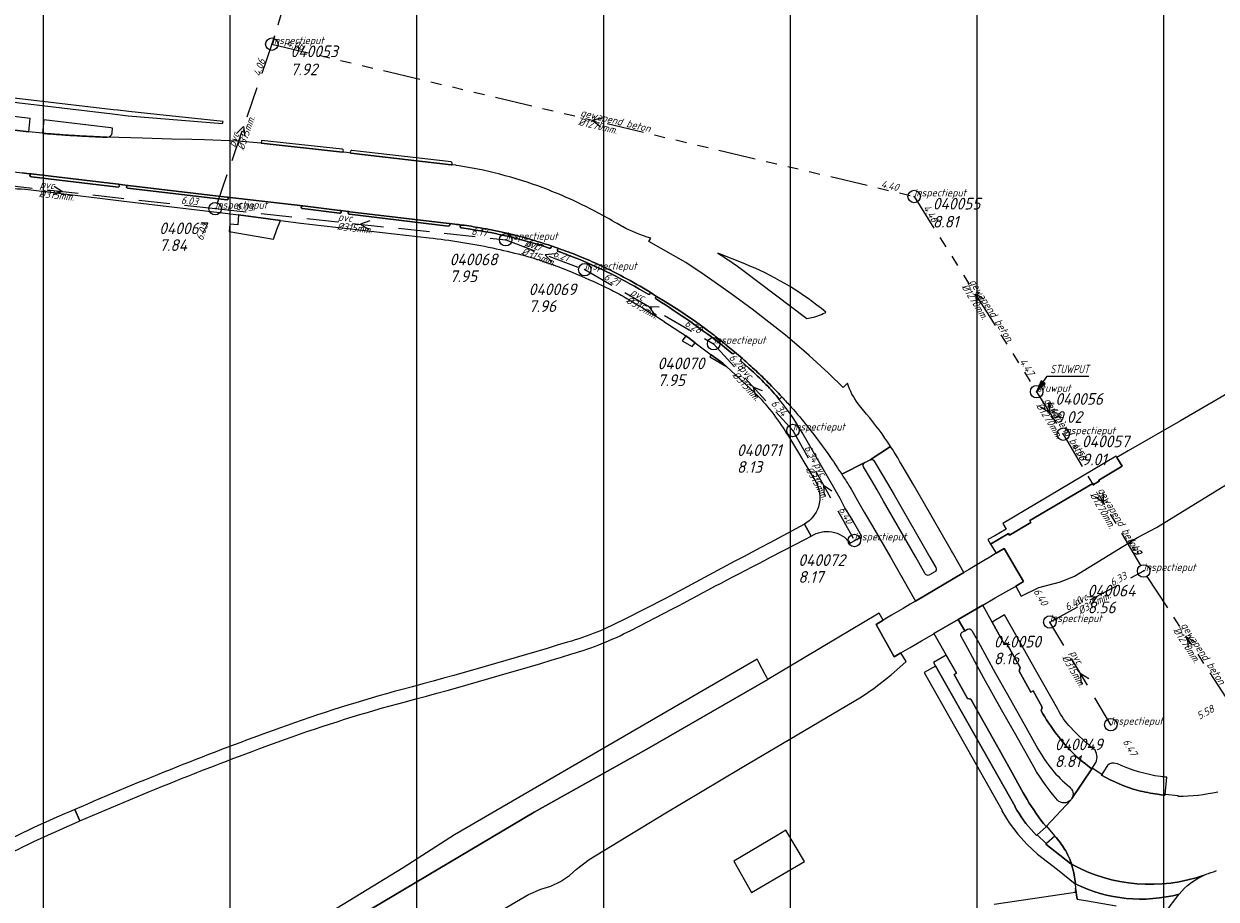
# Model space of a CAD drawing. Extents: x 148869 to 161638, y 453607 to 469810.
# Tile 115 of 256: x 152546 to 152737, y 462445 to 462586. Entities that reach past the tile are written whole.
import ezdxf

# ---------------------------------------------------------------- set-up
doc = ezdxf.new("R2010")
doc.units = 0
doc.header["$PDMODE"] = 32
doc.header["$PDSIZE"] = 2
doc.linetypes.add('RI-GWA', pattern=[18.45, 6, -1.8, 1.75, -1.8, 1.75, -1.8, 1.75, -1.8])
doc.linetypes.add('RI-HWA', pattern=[7.4, 5, -2.4])
doc.layers.get('0').update_dxf_attribs({"linetype": 'CONTINUOUS'})
doc.layers.get('DEFPOINTS').update_dxf_attribs({"linetype": 'CONTINUOUS'})
doc.layers.add('2024 hatch', color=160, linetype='CONTINUOUS')
doc.layers.add('B-OI-AANPIJLING', color=1, linetype='CONTINUOUS')
for name, color, linetype, lineweight in [('B-OI-RI-BIJZONDERDERHEDEN-T18', 134, 'CONTINUOUS', 18), ('B-OI-RI-GWA-MATERIAAL-T18', 10, 'CONTINUOUS', 18), ('B-OI-RI-GWA-PUTDEKSELHOOGTE-T25', 10, 'CONTINUOUS', 25), ('B-OI-RI-GWA_BOB-T18', 10, 'CONTINUOUS', 18), ('B-OI-RI-GWA_DIAMETER-T18', 10, 'CONTINUOUS', 18), ('B-OI-RI-GWA_PUTNUMMER-T18', 10, 'CONTINUOUS', 18), ('B-OI-RI-GWA_RIOOLPUT-S', 10, 'CONTINUOUS', 25), ('B-OI-RI-GWA_TRANSPORTLEIDING-G', 10, 'RI-GWA', 18), ('B-OI-RI-HWA-BOB-T18', 150, 'CONTINUOUS', 18), ('B-OI-RI-HWA-MATERIAAL-T18', 150, 'CONTINUOUS', 18), ('B-OI-RI-HWA-PUTDEKSELHOOGTE-T25', 150, 'CONTINUOUS', 25), ('B-OI-RI-HWA-PUTNUMMER-T25', 150, 'CONTINUOUS', 25), ('B-OI-RI-HWA_DIAMETER-T18', 150, 'CONTINUOUS', 18), ('B-OI-RI-HWA_RIOOLPUT-S', 150, 'CONTINUOUS', 25), ('B-OI-RI-HWA_TRANSPORTLEIDING-G', 150, 'RI-HWA', 18), ('B-OI-RI-STROOMRICHTING-S', 252, 'CONTINUOUS', 25), ('B-RO-VH-VERHARDING_ASFALT-GV', 251, 'CONTINUOUS', 18), ('B-RO-VH-VERHARDING_BEDRIJFSVLOERPLAAT-GV', 251, 'CONTINUOUS', 18), ('B-RO-VH-VERHARDING_GESLOTEN-GV', 251, 'CONTINUOUS', 18), ('B-RO-VH-VERHARDING_HALFVERHARDING-GV', 251, 'CONTINUOUS', 18), ('B-RO-VH-VERHARDING_OPEN-GV', 251, 'CONTINUOUS', 18), ('B-RO-VH-VERHARDING_STRAATBAKSTEEN-GV', 251, 'CONTINUOUS', 18)]:
    doc.layers.add(name, color=color, linetype=linetype, lineweight=lineweight)
doc.styles.add('NLCS-ISO-M500-T18_CURSIEF', font='NLCS-ISO.ttf', dxfattribs={"oblique": 15, "height": 0.9})
doc.styles.add('NLCS-ISO-M750-T25_CURSIEF', font='NLCS-ISO.ttf', dxfattribs={"oblique": 15, "height": 1.875})

# ---------------------------------------------------------------- blocks, each defined once
blk = doc.blocks.new('ACMAP_ANN_TEMPLATE_hwa-diam')
at = {"color": 0, "linetype": 'ByBlock', "style": 'NLCS-ISO-M500-T18_CURSIEF', "oblique": 15}
blk.add_attdef('hwa-diam', (-3.7, -1.3), '', height=1.2, dxfattribs=at)
blk = doc.blocks.new('ACMAP_ANN_TEMPLATE_hwa-materiaal')
at = {"color": 0, "linetype": 'ByBlock', "style": 'NLCS-ISO-M500-T18_CURSIEF', "oblique": 15}
blk.add_attdef('hwa-mat', (-3.7, 0.2), '', height=1.2, dxfattribs=at)
blk = doc.blocks.new('ACMAP_ANN_TEMPLATE_hwa-nap-l')
at = {"color": 0, "linetype": 'ByBlock', "style": 'NLCS-ISO-M500-T18_CURSIEF', "oblique": 15}
blk.add_attdef('hwa-nap-l', (3.3, 0.2), '', height=1.2, dxfattribs=at)
blk = doc.blocks.new('ACMAP_ANN_TEMPLATE_hwa-nap-r')
at = {"color": 0, "linetype": 'ByBlock', "style": 'NLCS-ISO-M500-T18_CURSIEF', "oblique": 15}
blk.add_attdef('hwa-nap-r', (-5.6, 0.2), '', height=1.2, dxfattribs=at)
blk = doc.blocks.new('ACMAP_ANN_TEMPLATE_gwa-diam')
at = {"color": 0, "linetype": 'ByBlock', "style": 'NLCS-ISO-M500-T18_CURSIEF', "oblique": 15}
blk.add_attdef('gwa-diam', (-2.2, -1.3), '', height=1.2, dxfattribs=at)
blk = doc.blocks.new('ACMAP_ANN_TEMPLATE_gwa-materiaal')
at = {"color": 0, "linetype": 'ByBlock', "style": 'NLCS-ISO-M500-T18_CURSIEF', "oblique": 15}
blk.add_attdef('gwa-mat', (-2.2, 0.2), '', height=1.2, dxfattribs=at)
blk = doc.blocks.new('ACMAP_ANN_TEMPLATE_gwa-nap-l')
at = {"color": 0, "linetype": 'ByBlock', "style": 'NLCS-ISO-M500-T18_CURSIEF', "oblique": 15}
blk.add_attdef('gwa-nap-l', (2.3, 0.2), '', height=1.2, dxfattribs=at)
blk = doc.blocks.new('ACMAP_ANN_TEMPLATE_gwa-nap-r')
at = {"color": 0, "linetype": 'ByBlock', "style": 'NLCS-ISO-M500-T18_CURSIEF', "oblique": 15}
blk.add_attdef('gwa-nap-r', (-5.6, 0.2), '', height=1.2, dxfattribs=at)
blk = doc.blocks.new('ACMAP_ANN_TEMPLATE_hwa-puth')
at = {"color": 0, "linetype": 'ByBlock', "style": 'NLCS-ISO-M750-T25_CURSIEF', "oblique": 15}
blk.add_attdef('hwa-puth', (-9, -6.8), '', height=1.88, dxfattribs=at)
blk = doc.blocks.new('ACMAP_ANN_TEMPLATE_hwa-putnr')
at = {"color": 0, "linetype": 'ByBlock', "style": 'NLCS-ISO-M750-T25_CURSIEF', "oblique": 15}
blk.add_attdef('hwa-putnr', (-9, -4.1), '', height=1.88, dxfattribs=at)
blk = doc.blocks.new('ACMAP_ANN_TEMPLATE_type knoop')
at = {"layer": 'DEFPOINTS', "style": 'NLCS-ISO-M500-T18_CURSIEF', "oblique": 15}
blk.add_attdef('type_knoop', (0, 0), '', height=1.2, dxfattribs=at)
blk = doc.blocks.new('ACMAP_ANN_TEMPLATE_gwa-puth')
at = {"color": 0, "linetype": 'ByBlock', "style": 'NLCS-ISO-M750-T25_CURSIEF', "oblique": 15}
blk.add_attdef('gwa-puth', (3, -5), '', height=1.88, dxfattribs=at)
blk = doc.blocks.new('ACMAP_ANN_TEMPLATE_gwa-putnr')
at = {"color": 0, "linetype": 'ByBlock', "style": 'NLCS-ISO-M750-T25_CURSIEF', "oblique": 15}
blk.add_attdef('gwa-putnr', (3, -2.1), '', height=1.88, dxfattribs=at)

msp = doc.modelspace()

# ---------------------------------------------------------------- hatches: boundary and pattern name
at = {"layer": '2024 hatch'}
h = msp.add_hatch(dxfattribs=at)
h.set_pattern_fill('ANSI31', color=256, scale=29.988, angle=45)
h.set_pattern_definition([(90, (0, 0), (-29.988, 0), [])])
h.paths.add_polyline_path([(153060.97, 462471.33), (152787.39, 462332.45), (152683.96, 462314.58), (152571.59, 462395.32), (152563.82, 462406.18), (152398.44, 462422.66), (152151.13, 462555.77), (152130.97, 462967.46), (151963.51, 463060.43), (151619.43, 463158.93), (151635.54, 463357.09), (152009.16, 463977.93), (152157.72, 463944.62), (152280.12, 463919.12), (152508.66, 464143.59), (152698.68, 463896.62), (152536.72, 463732.43), (152656.87, 463588.89), (152658.63, 463316.61), (152691.32, 463187.08), (152688.32, 463085.82), (152689.17, 463075.64), (152721.38, 462998.51), (152757.48, 462725.88), (152775.44, 462698.77), (152933.57, 462680.1)])

# ---------------------------------------------------------------- linework, layer by layer
at = {"layer": 'B-OI-AANPIJLING', "color": 251, "flags": 128}
msp.add_lwpolyline([(152708.48, 462526.59), (152709.84, 462527.93), (152709.21, 462528.36), (152708.48, 462526.59), (152709.31, 462528.29), (152709.42, 462528.22), (152708.48, 462526.59), (152709.63, 462528.08), (152709.74, 462528), (152708.48, 462526.59), (152710.16, 462529.1), (152716.86, 462529.1)], dxfattribs=at)
at = {"layer": 'B-OI-RI-GWA_RIOOLPUT-S', "color": 251}
for p in [(152585.64, 462582.43), (152688.8, 462557.96), (152708.48, 462526.59), (152712.75, 462519.77)]:
    msp.add_point(p, dxfattribs=at)
at = {"layer": 'B-OI-RI-GWA_TRANSPORTLEIDING-G', "color": 251}
for p, q in [((152613.32, 462671.88), (152585.64, 462582.43)), ((152585.64, 462582.43), (152688.8, 462557.96)), ((152688.8, 462557.96), (152708.48, 462526.59)), ((152708.48, 462526.59), (152712.75, 462519.77)), ((152712.75, 462519.77), (152725.67, 462497.8)), ((152739.61, 462476.42), (152725.67, 462497.8))]:
    msp.add_line(p, q, dxfattribs=at)
at = {"layer": 'B-OI-RI-HWA_RIOOLPUT-S', "color": 251}
for p in [(152576.55, 462556), (152623.2, 462551), (152635.9, 462546.2), (152656.6, 462534.3), (152669.34, 462520.36), (152679.2, 462502.7), (152725.67, 462497.8), (152710.6, 462489.6), (152720.4, 462473.1)]:
    msp.add_point(p, dxfattribs=at)
at = {"layer": 'B-OI-RI-HWA_TRANSPORTLEIDING-G', "color": 251}
for p, q in [((152585.64, 462582.43), (152576.55, 462556)), ((152527.5, 462561.51), (152576.55, 462556)), ((152576.55, 462556), (152623.2, 462551)), ((152623.2, 462551), (152635.9, 462546.2)), ((152635.9, 462546.2), (152656.6, 462534.3)), ((152656.6, 462534.3), (152669.34, 462520.36)), ((152669.34, 462520.36), (152679.2, 462502.7)), ((152710.6, 462489.6), (152725.67, 462497.8)), ((152720.4, 462473.1), (152710.6, 462489.6))]:
    msp.add_line(p, q, dxfattribs=at)
at = {"layer": 'B-OI-RI-STROOMRICHTING-S', "color": 251}
for points in [[(152638.79, 462570.56), (152637.21, 462570.2), (152638.45, 462569.16)], [(152579.95, 462568.09), (152581.1, 462569.21), (152581.3, 462567.62)], [(152550.67, 462559.63), (152552.02, 462558.76), (152550.51, 462558.2)], [(152601.38, 462554.06), (152599.88, 462553.5), (152601.23, 462552.63)], [(152631.14, 462548.76), (152629.55, 462548.6), (152630.64, 462547.42)], [(152700.02, 462541.44), (152698.64, 462542.28), (152698.8, 462540.67)], [(152647.86, 462540.16), (152646.24, 462540.25), (152647.14, 462538.91)], [(152664.46, 462526.75), (152662.96, 462527.33), (152663.4, 462525.78)], [(152710.45, 462524.92), (152710.61, 462523.18), (152709.12, 462524.09)], [(152675.6, 462510.62), (152674.27, 462511.53), (152674.33, 462509.92)], [(152719.1, 462510.39), (152719.2, 462508.79), (152717.86, 462509.66)], [(152716.52, 462493.64), (152718.14, 462493.7), (152717.2, 462492.38)], [(152734.02, 462486.3), (152732.64, 462487.11), (152732.82, 462485.51)], [(152716.85, 462480.48), (152715.49, 462481.35), (152715.61, 462479.74)]]:
    msp.add_lwpolyline(points, dxfattribs=at)
at = {"layer": 'B-RO-VH-VERHARDING_ASFALT-GV', "flags": 128}
for points in [[(152548.8, 462568.11), (152546.61, 462568.33), (152531.91, 462570.03), (152529.73, 462570.31)], [(152616.01, 462562.84), (152615.3, 462562.95), (152615.18, 462562.97), (152614.47, 462563.05), (152598.32, 462564.93), (152597.62, 462565.01), (152596.99, 462565.08), (152583.95, 462566.54), (152580.15, 462566.85), (152574.83, 462567.07), (152572.78, 462567.11), (152569.51, 462567.18), (152564.85, 462567.31), (152559.21, 462567.47)], [(152531.99, 462563.37), (152545.57, 462561.73), (152546.27, 462561.65), (152546.97, 462561.57), (152558.74, 462560.18), (152561.03, 462559.91), (152561.73, 462559.83), (152562.54, 462559.73), (152562.55, 462559.73), (152578.44, 462557.86), (152578.45, 462557.86), (152590.6, 462556.43), (152590.61, 462556.43), (152596.58, 462555.7), (152596.72, 462555.68), (152597.52, 462555.59), (152598.02, 462555.53), (152598.15, 462555.51), (152614.06, 462553.63), (152614.2, 462553.61), (152615.04, 462553.51)], [(152546.97, 462561.57), (152546.27, 462561.65), (152545.57, 462561.73)], [(152562.54, 462559.73), (152561.73, 462559.83), (152561.03, 462559.91), (152561.19, 462559.61), (152560.99, 462559.43), (152558.69, 462559.74), (152547.02, 462561.11)], [(152545.95, 462559.12), (152546.09, 462559.11), (152558.43, 462557.64), (152561.47, 462557.28), (152578.14, 462555.28), (152580.3, 462555.02), (152587.04, 462554.07), (152590.29, 462553.69), (152610.89, 462551.32)], [(152578.39, 462557.42), (152562.51, 462559.29)], [(152590.6, 462556.43), (152578.45, 462557.86)], [(152596.5, 462555.29), (152590.56, 462556.02), (152590.56, 462556.02)], [(152598.02, 462555.53), (152597.52, 462555.59), (152596.72, 462555.68)], [(152613.99, 462553.21), (152598.1, 462555.09)], [(152615.04, 462553.51), (152614.2, 462553.61)], [(152616.16, 462553.35), (152616.16, 462553.37)], [(152641.96, 462553.11), (152641.96, 462553.1), (152641.63, 462553.28), (152641.09, 462553.59)], [(152617.57, 462552.68), (152616.1, 462552.91)], [(152678.11, 462527.94), (152677.41, 462527.26), (152675.06, 462529.56), (152671.96, 462532.42), (152671.08, 462533.16), (152670.7, 462533.49), (152668.14, 462535.67), (152662.77, 462539.86), (152659.44, 462542.31), (152656.86, 462544.11), (152655.08, 462545.36), (152652.12, 462547.33), (152646.18, 462550.72), (152646.52, 462551.26)], [(152631.11, 462549.81), (152631.75, 462549.59)], [(152631.75, 462549.59), (152631.11, 462549.81)], [(152632.33, 462548.89), (152631.66, 462549.14)], [(152646.07, 462542.24), (152644.6, 462543.1)], [(152646.38, 462542.58), (152646.94, 462542.19), (152647.44, 462541.89), (152648.88, 462541.04)], [(152647.44, 462541.89), (152646.94, 462542.19), (152646.38, 462542.58)], [(152648.24, 462540.93), (152647.41, 462541.47)], [(152652.11, 462535.58), (152652.13, 462535.57), (152652.65, 462535.19), (152653.62, 462534.47), (152656.22, 462532.53), (152658.06, 462531.16), (152658.65, 462530.62), (152663.24, 462526.43), (152663.51, 462526.15)], [(152659.58, 462532.73), (152658.04, 462534.03)], [(152659.95, 462532.99), (152660.57, 462532.46), (152661.21, 462531.91)], [(152661.21, 462531.91), (152660.57, 462532.46), (152659.95, 462532.99)], [(152662.27, 462530.35), (152661, 462531.51)], [(152681.15, 462523), (152679.83, 462524.67)], [(152668.6, 462519.45), (152672.83, 462512.37)], [(152678.55, 462502.27), (152680.42, 462503.31), (152678.79, 462506.15), (152677.68, 462507.96), (152676.91, 462509.44), (152670.8, 462520.06)], [(152677.18, 462513.33), (152680.87, 462515.2), (152681.74, 462515.65), (152685.02, 462517.8)], [(152685.02, 462517.8), (152681.74, 462515.65)], [(152680.87, 462515.2), (152677.18, 462513.33)], [(152678.69, 462510.92), (152678.9, 462510.57), (152679.71, 462509.13), (152680.77, 462507.27), (152682.1, 462505.02), (152684.99, 462500), (152686.83, 462496.79), (152686.97, 462496.54), (152689.02, 462492.97), (152696.76, 462497.55), (152696.78, 462497.56), (152695.38, 462500), (152694.95, 462500.75), (152694.81, 462501.01), (152690.23, 462508.96), (152688.66, 462511.75), (152687.6, 462513.55), (152686.74, 462515.01), (152686.53, 462515.35)], [(152682.37, 462515.46), (152683.65, 462513.32), (152684.53, 462511.83), (152685.59, 462510.02)], [(152690.59, 462497.34), (152689.05, 462500), (152683.86, 462509.01), (152683.87, 462509.01), (152682.84, 462510.83), (152681.97, 462512.36), (152680.69, 462514.5)], [(152685.59, 462510.02), (152691.33, 462500), (152692.3, 462498.33)], [(152665.75, 462500), (152669.72, 462502.03), (152671.23, 462502.85), (152672.27, 462503.4), (152671.18, 462505.31)], [(152671.18, 462505.31), (152672.27, 462503.4)], [(152692.11, 462497.65), (152691.26, 462497.16)], [(152648.86, 462493.39), (152642.34, 462490.08)], [(152709.2, 462475.35), (152709.37, 462475.93), (152707.92, 462478.54), (152707.55, 462478.33), (152705.67, 462481.7), (152705.85, 462482.28), (152703.66, 462486.18), (152703.29, 462485.97), (152701.31, 462489.58), (152699.83, 462492.29), (152695.86, 462489.98), (152696.92, 462488.18), (152697.4, 462488.45)], [(152643.28, 462488.25), (152649.88, 462491.64)], [(152696.5, 462487.95), (152696.52, 462487.95), (152696.92, 462488.18), (152695.86, 462489.98), (152691.99, 462487.73), (152693.95, 462484.25), (152695.58, 462481.37), (152695.22, 462481.15), (152697.38, 462477.33), (152697.93, 462477.19), (152702.44, 462469.14), (152704.26, 462465.88), (152706.33, 462462.15), (152706.94, 462461.09)], [(152698.06, 462488.25), (152699.16, 462486.37), (152701.84, 462481.45), (152703.81, 462477.95), (152706.75, 462472.72), (152708.69, 462469.24)], [(152708.06, 462466.22), (152705.13, 462471.46), (152702.86, 462475.49), (152700.02, 462480.57), (152697.41, 462485.37), (152696.37, 462487.25)], [(152705.32, 462459.38), (152705, 462459.95), (152705.05, 462459.99), (152692.24, 462482.54), (152692.22, 462482.52), (152690.42, 462481.48)], [(152690.42, 462481.48), (152702.96, 462459.32), (152702.87, 462459.26), (152704.09, 462457.34), (152705.46, 462455.54), (152706.97, 462453.85), (152708.62, 462452.29), (152711.81, 462449.83), (152714.67, 462447.56), (152714.7, 462447.62), (152714.43, 462449.33), (152714.1, 462450.69), (152714.07, 462450.83), (152713.96, 462450.77), (152712.2, 462452.15), (152709.95, 462453.92), (152710.04, 462454), (152710, 462454.04), (152708.57, 462455.41), (152708.48, 462455.33)], [(152718.89, 462465.01), (152718.95, 462465.11), (152717.39, 462466.14), (152717.32, 462466.04), (152714.14, 462461.26)], [(152714.14, 462461.26), (152717.32, 462466.04)], [(152731.21, 462461.55), (152731.22, 462461.68), (152729.1, 462461.89), (152729.08, 462461.76)], [(152554.82, 462457.64), (152554.02, 462459.48)], [(152554.02, 462459.48), (152554.82, 462457.64)], [(152709.99, 462456.74), (152710.07, 462456.81), (152713.96, 462461)], [(152714.02, 462461.07), (152713.96, 462461), (152710.07, 462456.81), (152711.36, 462455.23), (152711.4, 462455.19), (152711.64, 462454.96)], [(152713.14, 462452.82), (152713.31, 462452.5), (152713.48, 462452.17), (152713.64, 462451.84), (152713.79, 462451.51), (152713.93, 462451.17), (152714.07, 462450.83), (152714.1, 462450.69)], [(152714.1, 462450.69), (152714.43, 462449.33), (152714.7, 462447.62), (152714.67, 462447.56)], [(152736.3, 462449.29), (152736.34, 462449.31), (152737.02, 462449.53), (152737.34, 462449.66)], [(152714.67, 462447.56), (152714.74, 462446.87), (152715, 462445.08), (152716.62, 462444.8), (152721.24, 462444.02), (152721.22, 462443.93)]]:
    msp.add_lwpolyline(points, dxfattribs=at)
at = {"layer": 'B-RO-VH-VERHARDING_ASFALT-GV'}
for points in [[(152551.04, 462567.93, -0.004029), (152548.8, 462568.11)], [(152553.26, 462567.77, -0.00537), (152551.04, 462567.93)], [(152556.23, 462567.6, -0.003687), (152553.26, 462567.77)], [(152559.21, 462567.47, -0.003356), (152556.23, 462567.6)], [(152630.06, 462559, 0.052595), (152616.01, 462562.84)], [(152547.02, 462561.11, -0.887294), (152546.97, 462561.57)], [(152541.23, 462558.96, -0.068235), (152545.95, 462559.12)], [(152562.51, 462559.29, -1.022421), (152562.54, 462559.73)], [(152634.63, 462557.03, 0.017986), (152630.06, 462559)], [(152578.56, 462557.46, -0.242074), (152578.39, 462557.42)], [(152578.45, 462557.86, -0.192854), (152578.6, 462557.77)], [(152578.64, 462557.61, -0.220752), (152578.56, 462557.46)], [(152578.6, 462557.77, -0.208257), (152578.64, 462557.61)], [(152641.09, 462553.59, 0.026233), (152634.63, 462557.03)], [(152590.37, 462556.25, -0.192251), (152590.45, 462556.39)], [(152590.42, 462556.09, -0.214914), (152590.37, 462556.25)], [(152590.56, 462556.02, -0.195543), (152590.42, 462556.09)], [(152590.45, 462556.39, -0.198229), (152590.6, 462556.43)], [(152596.72, 462555.68, -0.785232), (152596.5, 462555.29)], [(152597.89, 462555.34, -0.201704), (152597.98, 462555.5)], [(152597.94, 462555.17, -0.196368), (152597.89, 462555.34)], [(152598.1, 462555.09, -0.203533), (152597.94, 462555.17)], [(152597.98, 462555.5, -0.062258), (152598.02, 462555.53)], [(152614.2, 462553.61, -0.781428), (152613.99, 462553.21)], [(152615.04, 462553.51, -0.003623), (152616.16, 462553.37)], [(152616.16, 462553.37, 0.003623), (152615.04, 462553.51)], [(152615.88, 462553.16, -0.217777), (152615.98, 462553.32)], [(152615.93, 462552.98, -0.19912), (152615.88, 462553.16)], [(152615.98, 462553.32, -0.218584), (152616.16, 462553.35)], [(152616.16, 462553.37, -0.010527), (152619.11, 462552.92)], [(152646.52, 462551.26, -0.049397), (152641.96, 462553.11)], [(152610.89, 462551.32, -0.012715), (152616.01, 462550.63)], [(152616.1, 462552.91, -0.198114), (152615.93, 462552.98)], [(152630.21, 462549.67, 0.045091), (152617.57, 462552.68)], [(152619.11, 462552.92, -0.014169), (152623.14, 462552.11)], [(152623.14, 462552.11, -0.014679), (152626.9, 462551.14)], [(152616.01, 462550.63, -0.012772), (152621.08, 462549.69)], [(152621.08, 462549.69, -0.01274), (152625.81, 462548.57)], [(152626.9, 462551.14, -0.011063), (152630.51, 462550.02)], [(152630.51, 462550.02, -0.716604), (152630.21, 462549.67)], [(152630.51, 462550.02, -0.004945), (152631.11, 462549.81)], [(152631.11, 462549.81, 0.004945), (152630.51, 462550.02)], [(152631.52, 462549.26, -0.21058), (152631.52, 462549.44)], [(152631.52, 462549.44, -0.207681), (152631.64, 462549.57)], [(152631.66, 462549.14, -0.210452), (152631.52, 462549.26)], [(152631.64, 462549.57, -0.11526), (152631.75, 462549.59)], [(152631.75, 462549.59, -0.010793), (152634.71, 462548.48)], [(152625.81, 462548.57, -0.017059), (152629.27, 462547.53)], [(152629.27, 462547.53, -0.017612), (152633.19, 462546.07)], [(152644.6, 462543.1, 0.044331), (152632.33, 462548.89)], [(152634.71, 462548.48, -0.013602), (152637.89, 462547.11)], [(152633.19, 462546.07, -0.011764), (152638.7, 462543.65)], [(152637.89, 462547.11, -0.013891), (152642.1, 462545.02)], [(152638.7, 462543.65, -0.012437), (152641.15, 462542.44)], [(152642.1, 462545.02, -0.013645), (152646.38, 462542.58)], [(152641.15, 462542.44, -0.012477), (152643.58, 462541.03)], [(152646.38, 462542.58, -0.779556), (152646.07, 462542.24)], [(152647.29, 462541.62, -0.211834), (152647.32, 462541.8)], [(152647.41, 462541.47, -0.215407), (152647.29, 462541.62)], [(152647.32, 462541.8, -0.176695), (152647.44, 462541.89)], [(152643.58, 462541.03, -0.014157), (152652.11, 462535.58)], [(152658.04, 462534.03, 0.020751), (152648.24, 462540.93)], [(152648.88, 462541.04, -0.010677), (152652.24, 462538.86)], [(152652.24, 462538.86, -0.010751), (152655.5, 462536.54)], [(152655.5, 462536.54, -0.011395), (152657.82, 462534.75)], [(152657.82, 462534.75, -0.006444), (152659.95, 462532.99)], [(152659.95, 462532.99, -0.723764), (152659.58, 462532.73)], [(152660.93, 462531.67, -0.205599), (152661, 462531.83)], [(152661, 462531.51, -0.210196), (152660.93, 462531.67)], [(152661, 462531.83, -0.218002), (152661.21, 462531.91)], [(152661.21, 462531.91, -0.006961), (152663.41, 462529.93)], [(152665.01, 462527.76, 0.024185), (152662.27, 462530.35)], [(152663.41, 462529.93, -0.013575), (152665.32, 462528.09)], [(152667.15, 462525.35, 0.020655), (152665.01, 462527.76)], [(152665.32, 462528.09, -0.006981), (152667.56, 462525.75)], [(152679.83, 462524.67, -0.092108), (152678.11, 462527.94)], [(152663.51, 462526.15, -0.056118), (152668.6, 462519.45)], [(152670.8, 462520.06, 0.040613), (152667.15, 462525.35)], [(152667.56, 462525.75, -0.004473), (152669.06, 462524.12)], [(152669.06, 462524.12, -0.016205), (152671.74, 462520.93)], [(152685.02, 462517.8, 0.030317), (152681.15, 462523)], [(152671.74, 462520.93, -0.015715), (152675.37, 462516.04)], [(152686.53, 462515.35, 0.013107), (152685.02, 462517.8)], [(152675.37, 462516.04, -0.00704), (152677.18, 462513.33)], [(152680.69, 462514.5, -0.450933), (152680.87, 462515.2)], [(152681.74, 462515.65, -0.407836), (152682.37, 462515.46)], [(152677.18, 462513.33, -0.007128), (152678.69, 462510.92)], [(152672.83, 462512.37, -0.227756), (152673.42, 462508.08)], [(152673.42, 462508.08, -0.184503), (152671.18, 462505.31)], [(152671.18, 462505.31, -0.0003), (152648.86, 462493.39)], [(152672.27, 462503.4, -0.187937), (152675.59, 462504.08)], [(152675.59, 462504.08, -0.192039), (152678.55, 462502.27)], [(152649.88, 462491.64, -0.004338), (152665.75, 462500)], [(152692.3, 462498.33, -0.419502), (152692.11, 462497.65)], [(152691.26, 462497.16, -0.419882), (152690.59, 462497.34)], [(152642.34, 462490.08, -0.056175), (152633.15, 462486.37)], [(152633.82, 462484.48, 0.04879), (152643.28, 462488.25)], [(152697.4, 462488.45, -0.391467), (152698.06, 462488.25)], [(152633.15, 462486.37, -0.009507), (152606.55, 462478.75)], [(152696.37, 462487.25, -0.369414), (152696.5, 462487.95)], [(152607.11, 462476.8, 0.010253), (152633.82, 462484.48)], [(152606.55, 462478.75, 0.022982), (152586.88, 462472.55)], [(152587.69, 462470.72, -0.021571), (152607.11, 462476.8)], [(152714.68, 462468.2, -0.070814), (152709.2, 462475.35)], [(152586.88, 462472.55, 0.016535), (152554.02, 462459.48)], [(152554.82, 462457.64, -0.016595), (152587.69, 462470.72)], [(152708.69, 462469.24, 0.093989), (152713.74, 462463.11)], [(152717.32, 462466.04, -0.02901), (152714.68, 462468.2)], [(152711.83, 462460.98, -0.042734), (152708.06, 462466.22)], [(152724.76, 462462.54, -0.06225), (152718.89, 462465.01)], [(152713.74, 462463.11, -0.377769), (152714.14, 462461.26)], [(152714.14, 462461.26, -0.04203), (152714.02, 462461.07)], [(152727.91, 462461.92, -0.020949), (152724.76, 462462.54)], [(152729.08, 462461.76, -0.007741), (152727.91, 462461.92)], [(152737.58, 462462.29, -0.052999), (152731.21, 462461.55)], [(152554.02, 462459.48, 0.037912), (152527.86, 462446.11)], [(152708.48, 462455.33, -0.067867), (152705.32, 462459.38)], [(152706.94, 462461.09, 0.037321), (152709.99, 462456.74)], [(152713.96, 462461, -0.413175), (152711.83, 462460.98)], [(152528.77, 462444.31, -0.036016), (152554.82, 462457.64)], [(152711.64, 462454.96, -0.047034), (152713.14, 462452.82)], [(152735.4, 462448.94, -0.212226), (152714.1, 462450.69)], [(152714.1, 462450.69, 0.212226), (152735.4, 462448.94)], [(152731.38, 462445.89, -0.115071), (152735.4, 462448.94)], [(152735.4, 462448.94, -0.020984), (152736.3, 462449.29)], [(152714.67, 462447.56, 0.182059), (152731.38, 462445.89)], [(152731.38, 462445.89, -0.182059), (152714.67, 462447.56)], [(152729.37, 462443.21, -0.015999), (152731.38, 462445.89)]]:
    msp.add_lwpolyline(points, format="xyb", dxfattribs=at)
at = {"layer": 'B-RO-VH-VERHARDING_ASFALT-GV', "flags": 128}
msp.add_lwpolyline([(152578.79, 462552.32), (152585.92, 462551.12), (152586.46, 462552.64), (152587.04, 462554.07), (152580.3, 462555.02), (152580.17, 462553.4), (152578.92, 462553.52), (152578.91, 462553.52)], close=True, dxfattribs=at)
at = {"layer": 'B-RO-VH-VERHARDING_BEDRIJFSVLOERPLAAT-GV', "flags": 128}
for points in [[(152584, 462566.97), (152583.95, 462566.54), (152596.99, 462565.08)], [(152596.95, 462565.53), (152584, 462566.97)], [(152598.32, 462564.93), (152614.47, 462563.05)], [(152614.42, 462563.51), (152598.5, 462565.34)], [(152547.02, 462561.11), (152558.69, 462559.74), (152560.99, 462559.43), (152561.19, 462559.61), (152561.03, 462559.91), (152558.74, 462560.18), (152546.97, 462561.57)], [(152562.51, 462559.29), (152578.39, 462557.42)], [(152578.45, 462557.86), (152578.44, 462557.86), (152562.55, 462559.73), (152562.54, 462559.73)], [(152590.56, 462556.02), (152590.56, 462556.02), (152596.5, 462555.29)], [(152596.72, 462555.68), (152596.58, 462555.7), (152590.61, 462556.43), (152590.6, 462556.43)], [(152614.2, 462553.61), (152614.06, 462553.63), (152598.15, 462555.51), (152598.02, 462555.53)], [(152598.1, 462555.09), (152613.99, 462553.21)], [(152616.16, 462553.37), (152616.16, 462553.35)], [(152616.1, 462552.91), (152617.57, 462552.68)], [(152631.66, 462549.14), (152632.33, 462548.89)], [(152644.6, 462543.1), (152646.07, 462542.24)], [(152648.88, 462541.04), (152647.44, 462541.89)], [(152647.41, 462541.47), (152648.24, 462540.93)], [(152658.04, 462534.03), (152659.58, 462532.73)], [(152661, 462531.51), (152662.27, 462530.35)], [(152667.15, 462525.35), (152667.56, 462525.75)]]:
    msp.add_lwpolyline(points, dxfattribs=at)
at = {"layer": 'B-RO-VH-VERHARDING_BEDRIJFSVLOERPLAAT-GV'}
for points in [[(152596.99, 462565.08, 0.726163), (152596.95, 462565.53)], [(152598.33, 462565.27, 0.215185), (152598.24, 462565.1)], [(152598.24, 462565.1, 0.229664), (152598.32, 462564.93)], [(152598.5, 462565.34, 0.198628), (152598.33, 462565.27)], [(152614.47, 462563.05, 0.727077), (152614.42, 462563.51)], [(152546.97, 462561.57, 0.887294), (152547.02, 462561.11)], [(152562.54, 462559.73, 1.022421), (152562.51, 462559.29)], [(152578.39, 462557.42, 0.242074), (152578.56, 462557.46)], [(152578.6, 462557.77, 0.192854), (152578.45, 462557.86)], [(152578.56, 462557.46, 0.220752), (152578.64, 462557.61)], [(152578.64, 462557.61, 0.208257), (152578.6, 462557.77)], [(152590.45, 462556.39, 0.192251), (152590.37, 462556.25)], [(152590.37, 462556.25, 0.214914), (152590.42, 462556.09)], [(152590.42, 462556.09, 0.195543), (152590.56, 462556.02)], [(152590.6, 462556.43, 0.198229), (152590.45, 462556.39)], [(152596.5, 462555.29, 0.785232), (152596.72, 462555.68)], [(152597.98, 462555.5, 0.201704), (152597.89, 462555.34)], [(152597.89, 462555.34, 0.196368), (152597.94, 462555.17)], [(152597.94, 462555.17, 0.203533), (152598.1, 462555.09)], [(152598.02, 462555.53, 0.062258), (152597.98, 462555.5)], [(152613.99, 462553.21, 0.781428), (152614.2, 462553.61)], [(152615.98, 462553.32, 0.217777), (152615.88, 462553.16)], [(152615.88, 462553.16, 0.19912), (152615.93, 462552.98)], [(152616.16, 462553.35, 0.218584), (152615.98, 462553.32)], [(152619.11, 462552.92, 0.010527), (152616.16, 462553.37)], [(152615.93, 462552.98, 0.198114), (152616.1, 462552.91)], [(152617.57, 462552.68, -0.045091), (152630.21, 462549.67)], [(152623.14, 462552.11, 0.014169), (152619.11, 462552.92)], [(152626.9, 462551.14, 0.014679), (152623.14, 462552.11)], [(152630.51, 462550.02, 0.011063), (152626.9, 462551.14)], [(152630.21, 462549.67, 0.716604), (152630.51, 462550.02)], [(152631.52, 462549.44, 0.21058), (152631.52, 462549.26)], [(152631.64, 462549.57, 0.207681), (152631.52, 462549.44)], [(152631.52, 462549.26, 0.210452), (152631.66, 462549.14)], [(152631.75, 462549.59, 0.11526), (152631.64, 462549.57)], [(152634.71, 462548.48, 0.010793), (152631.75, 462549.59)], [(152632.33, 462548.89, -0.044331), (152644.6, 462543.1)], [(152637.89, 462547.11, 0.013602), (152634.71, 462548.48)], [(152642.1, 462545.02, 0.013891), (152637.89, 462547.11)], [(152646.38, 462542.58, 0.013645), (152642.1, 462545.02)], [(152646.07, 462542.24, 0.779556), (152646.38, 462542.58)], [(152647.32, 462541.8, 0.211834), (152647.29, 462541.62)], [(152647.29, 462541.62, 0.215407), (152647.41, 462541.47)], [(152647.44, 462541.89, 0.176695), (152647.32, 462541.8)], [(152648.24, 462540.93, -0.020751), (152658.04, 462534.03)], [(152652.24, 462538.86, 0.010677), (152648.88, 462541.04)], [(152655.5, 462536.54, 0.010751), (152652.24, 462538.86)], [(152657.82, 462534.75, 0.011395), (152655.5, 462536.54)], [(152659.95, 462532.99, 0.006444), (152657.82, 462534.75)], [(152659.58, 462532.73, 0.723764), (152659.95, 462532.99)], [(152661, 462531.83, 0.205599), (152660.93, 462531.67)], [(152660.93, 462531.67, 0.210196), (152661, 462531.51)], [(152661.21, 462531.91, 0.218002), (152661, 462531.83)], [(152663.41, 462529.93, 0.006961), (152661.21, 462531.91)], [(152662.27, 462530.35, -0.024185), (152665.01, 462527.76)], [(152665.32, 462528.09, 0.013575), (152663.41, 462529.93)], [(152665.01, 462527.76, -0.020655), (152667.15, 462525.35)], [(152667.56, 462525.75, 0.006981), (152665.32, 462528.09)]]:
    msp.add_lwpolyline(points, format="xyb", dxfattribs=at)
at = {"layer": 'B-RO-VH-VERHARDING_GESLOTEN-GV', "flags": 128}
msp.add_lwpolyline([(152701.98, 462500.64), (152700.52, 462499.77), (152700.48, 462499.75), (152698.6, 462498.64), (152697.52, 462498), (152696.78, 462497.56), (152696.76, 462497.55), (152689.02, 462492.97), (152688.17, 462492.46), (152687.03, 462491.79), (152685.19, 462490.7), (152683.82, 462489.89), (152682.68, 462489.22), (152685.61, 462484.02), (152686.67, 462484.64), (152688.15, 462485.5), (152689.96, 462486.55), (152691.97, 462487.72), (152691.99, 462487.73), (152695.86, 462489.98), (152699.83, 462492.29), (152701.84, 462493.46), (152703.55, 462494.45), (152704.95, 462495.26), (152705.11, 462495.35), (152706.39, 462496.1), (152703.28, 462501.41)], close=True, dxfattribs=at)
at = {"layer": 'B-RO-VH-VERHARDING_HALFVERHARDING-GV', "flags": 128}
for points in [[(152757.69, 462537.13), (152731.59, 462521.92), (152723.16, 462517.1), (152721.37, 462516.03), (152722.19, 462514.61), (152718.44, 462512.38), (152718.51, 462512.25), (152717.59, 462511.7), (152717.51, 462511.84), (152707.4, 462505.88), (152707.57, 462505.58), (152705.27, 462504.22), (152704.1, 462503.56), (152703.96, 462503.82), (152701.06, 462502.13), (152701.98, 462500.64), (152703.28, 462501.41), (152706.39, 462496.1), (152705.11, 462495.35), (152706, 462493.73), (152708.82, 462495.13), (152712.29, 462496.07), (152714.57, 462496.99), (152724.69, 462503.15), (152727.71, 462504.78), (152744.69, 462515.22)], [(152589.74, 462424.13), (152626.85, 462445.82), (152628.85, 462446.7), (152630.43, 462447.16), (152631.99, 462447.91), (152633.43, 462448.87), (152634.55, 462449.88), (152636.6, 462451.43), (152648.64, 462458.79), (152660.84, 462466.08), (152680.35, 462477.58), (152682.38, 462478.98), (152685.12, 462481.13), (152686.52, 462482.36), (152687.5, 462483.23), (152686.67, 462484.64), (152685.61, 462484.02), (152682.68, 462489.22), (152683.82, 462489.89), (152683.18, 462491), (152682.91, 462490.84), (152676.45, 462487.02), (152665.31, 462480.34), (152645.86, 462469.19), (152627.77, 462459.08), (152591.52, 462437.53)], [(152348.33, 462293.5), (152544.42, 462409.79), (152591.52, 462437.53), (152627.77, 462459.08), (152645.86, 462469.19), (152665.31, 462480.34), (152665.12, 462480.71), (152664.87, 462481.18), (152663.86, 462483.11), (152663.59, 462483.62), (152614.99, 462455.4), (152606.71, 462450.13), (152596.15, 462443.65), (152577.82, 462432.98), (152572.13, 462429.62), (152569.73, 462428.14), (152565.24, 462425.14), (152544.95, 462412.87), (152518.62, 462397.62), (152495.15, 462383.77), (152486.85, 462378.61), (152478.61, 462373.35), (152473.06, 462369.94), (152459.82, 462362.15)], [(152715, 462445.08), (152714.74, 462446.87), (152714.65, 462446.14), (152713.99, 462446.04), (152701.68, 462444.22)]]:
    msp.add_lwpolyline(points, dxfattribs=at)
msp.add_lwpolyline([(152721.37, 462516.03), (152721.25, 462516.22), (152703.05, 462505.45), (152703.59, 462504.49), (152701.74, 462503.45), (152700.64, 462502.83), (152701.06, 462502.13), (152703.96, 462503.82), (152704.1, 462503.56), (152705.27, 462504.22), (152707.57, 462505.58), (152707.4, 462505.88), (152717.51, 462511.84), (152717.59, 462511.7), (152718.51, 462512.25), (152718.44, 462512.38), (152722.19, 462514.61)], close=True, dxfattribs=at)
at = {"layer": 'B-RO-VH-VERHARDING_OPEN-GV', "flags": 128}
msp.add_lwpolyline([(152664.23, 462447.07), (152671.19, 462451.14), (152668.22, 462456.15), (152666.81, 462455.32), (152659.82, 462451.17), (152662.69, 462446.17)], close=True, dxfattribs=at)
at = {"layer": 'B-RO-VH-VERHARDING_STRAATBAKSTEEN-GV', "flags": 128}
for points in [[(152577.7, 462569.66), (152577.82, 462570), (152577.35, 462570.05), (152568.66, 462570.97), (152562.66, 462571.61), (152560.9, 462571.8), (152560.14, 462571.89), (152491.89, 462579.92), (152485.66, 462580.66), (152482.01, 462581.09), (152474.34, 462581.99), (152445.83, 462585.34), (152443.08, 462585.67), (152443.01, 462585.06), (152445.77, 462584.74), (152474.11, 462581.42), (152474.13, 462581.42), (152560.06, 462571.21), (152562.57, 462570.91), (152562.57, 462570.92)], [(152532.23, 462572.27), (152531.91, 462570.03), (152546.61, 462568.33), (152546.85, 462570.5)], [(152652.11, 462535.58), (152651.57, 462534.78), (152653.16, 462533.85), (152653.62, 462534.47), (152652.65, 462535.19), (152652.13, 462535.57)], [(152658.65, 462530.62), (152658.06, 462531.16), (152656.22, 462532.53), (152655.97, 462532.2)]]:
    msp.add_lwpolyline(points, close=True, dxfattribs=at)
for points in [[(152560.06, 462568.93), (152559.79, 462568.97), (152549.03, 462570.27), (152548.8, 462568.11)], [(152560.02, 462568.2), (152560.06, 462568.93)], [(152657.3, 462548.86), (152658.06, 462548.34)], [(152661.61, 462547.12), (152657.3, 462548.86)], [(152661.51, 462545.98), (152671.58, 462538.35)], [(152674.49, 462539.27), (152674.63, 462539.35), (152673.9, 462539.94)], [(152711.86, 462475.58), (152708.1, 462482.27), (152705.34, 462487.14), (152703.33, 462490.77), (152701.31, 462489.58), (152703.29, 462485.97), (152703.66, 462486.18), (152705.85, 462482.28), (152705.67, 462481.7), (152707.55, 462478.33), (152707.92, 462478.54), (152709.37, 462475.93), (152709.2, 462475.35)], [(152706.94, 462461.09), (152706.33, 462462.15), (152704.26, 462465.88), (152702.44, 462469.14), (152697.93, 462477.19), (152697.38, 462477.33), (152695.22, 462481.15), (152695.58, 462481.37), (152693.95, 462484.25), (152691.91, 462483.09), (152692.22, 462482.52)], [(152692.22, 462482.52), (152692.24, 462482.54), (152705.05, 462459.99), (152705, 462459.95), (152705.32, 462459.38)], [(152721.49, 462466.83), (152720.87, 462466.94)], [(152717.32, 462466.04), (152717.39, 462466.14), (152717.83, 462466.77)], [(152719.62, 462466.21), (152718.95, 462465.11), (152718.89, 462465.01)], [(152729.08, 462461.76), (152729.1, 462461.89), (152729.4, 462464.65)], [(152708.48, 462455.33), (152708.57, 462455.41), (152710.03, 462456.69), (152709.99, 462456.74)], [(152711.64, 462454.96), (152711.4, 462455.19), (152710.04, 462454), (152709.95, 462453.92), (152712.2, 462452.15), (152713.96, 462450.77), (152714.07, 462450.83), (152713.93, 462451.17), (152713.79, 462451.51), (152713.64, 462451.84), (152713.48, 462452.17), (152713.31, 462452.5), (152713.14, 462452.82)]]:
    msp.add_lwpolyline(points, dxfattribs=at)
at = {"layer": 'B-RO-VH-VERHARDING_STRAATBAKSTEEN-GV'}
for points in [[(152548.8, 462568.11, 0.004029), (152551.04, 462567.93)], [(152551.04, 462567.93, 0.00537), (152553.26, 462567.77)], [(152553.26, 462567.77, 0.003687), (152556.23, 462567.6)], [(152556.23, 462567.6, 0.003356), (152559.21, 462567.47)], [(152559.21, 462567.47, 0.373676), (152560.02, 462568.2)], [(152658.06, 462548.34, -0.023224), (152661.51, 462545.98)], [(152673.9, 462539.94, 0.072959), (152661.61, 462547.12)], [(152671.58, 462538.35, 0.014435), (152672.08, 462538.44)], [(152672.08, 462538.44, 0.06508), (152674.49, 462539.27)], [(152709.2, 462475.35, 0.070814), (152714.68, 462468.2)], [(152713.96, 462472.64, -0.065104), (152711.86, 462475.58)], [(152717.87, 462469.02, -0.031865), (152713.96, 462472.64)], [(152717.83, 462466.77, 0.29059), (152717.87, 462469.02)], [(152714.68, 462468.2, 0.02901), (152717.32, 462466.04)], [(152720.87, 462466.94, 0.297129), (152719.62, 462466.21)], [(152718.89, 462465.01, 0.06225), (152724.76, 462462.54)], [(152728.36, 462464.77, -0.076959), (152721.49, 462466.83)], [(152729.4, 462464.65, -0.011606), (152728.36, 462464.77)], [(152724.76, 462462.54, 0.020949), (152727.91, 462461.92)], [(152727.91, 462461.92, 0.007741), (152729.08, 462461.76)], [(152705.32, 462459.38, 0.067867), (152708.48, 462455.33)], [(152709.99, 462456.74, -0.037321), (152706.94, 462461.09)], [(152713.14, 462452.82, 0.047034), (152711.64, 462454.96)]]:
    msp.add_lwpolyline(points, format="xyb", dxfattribs=at)

# ---------------------------------------------------------------- block references
at = {"layer": 'B-OI-RI-GWA-MATERIAAL-T18', "color": 251}
for p, rotation in [((152637.22, 462570.2), 346.6558180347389), ((152698.64, 462542.28), 302.1021443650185), ((152710.61, 462523.18), 302.0506703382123), ((152719.21, 462508.78), 300.4587062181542), ((152732.64, 462487.11), 303.1048017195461)]:
    msp.add_blockref('ACMAP_ANN_TEMPLATE_gwa-materiaal', p, dxfattribs=dict(at, rotation=rotation)).add_auto_attribs({'gwa-mat': 'gewapend beton'})
at = {"layer": 'B-OI-RI-GWA-PUTDEKSELHOOGTE-T25', "color": 251}
for p, values in [((152585.64, 462582.43), {'gwa-puth': '7.92'}), ((152688.8, 462557.96), {'gwa-puth': '8.81'}), ((152708.48, 462526.59), {'gwa-puth': '9.02'}), ((152712.75, 462519.77), {'gwa-puth': '9.01'})]:
    msp.add_blockref('ACMAP_ANN_TEMPLATE_gwa-puth', p, dxfattribs=at).add_auto_attribs(values)
at = {"layer": 'B-OI-RI-GWA_BOB-T18', "color": 251}
for name, p, rotation, values in [('ACMAP_ANN_TEMPLATE_gwa-nap-l', (152585.64, 462582.43), 346.6558180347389, {'gwa-nap-l': '4.06'}), ('ACMAP_ANN_TEMPLATE_gwa-nap-r', (152585.64, 462582.43), 72.80549492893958, {'gwa-nap-r': '4.06'}), ('ACMAP_ANN_TEMPLATE_gwa-nap-r', (152688.8, 462557.96), 346.6558180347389, {'gwa-nap-r': '4.40'}), ('ACMAP_ANN_TEMPLATE_gwa-nap-l', (152688.8, 462557.96), 302.1021443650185, {'gwa-nap-l': '4.46'}), ('ACMAP_ANN_TEMPLATE_gwa-nap-r', (152708.48, 462526.59), 302.1021443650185, {'gwa-nap-r': '4.47'}), ('ACMAP_ANN_TEMPLATE_gwa-nap-l', (152708.48, 462526.59), 302.0506703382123, {'gwa-nap-l': '4.46'}), ('ACMAP_ANN_TEMPLATE_gwa-nap-r', (152712.75, 462519.77), 302.0506703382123, {'gwa-nap-r': '4.43'}), ('ACMAP_ANN_TEMPLATE_gwa-nap-l', (152712.75, 462519.77), 300.4587062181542, {'gwa-nap-l': '4.56'}), ('ACMAP_ANN_TEMPLATE_gwa-nap-r', (152725.67, 462497.8), 303.1048017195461, {'gwa-nap-r': '4.49'}), ('ACMAP_ANN_TEMPLATE_gwa-nap-r', (152725.67, 462497.8), 300.4587062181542, {'gwa-nap-r': '4.49'}), ('ACMAP_ANN_TEMPLATE_gwa-nap-r', (152739.61, 462476.42), 29.0480411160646, {'gwa-nap-r': '5.58'})]:
    msp.add_blockref(name, p, dxfattribs=dict(at, rotation=rotation)).add_auto_attribs(values)
at = {"layer": 'B-OI-RI-GWA_DIAMETER-T18', "color": 251}
for p, rotation in [((152637.22, 462570.2), 346.6558180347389), ((152698.64, 462542.28), 302.1021443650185), ((152710.61, 462523.18), 302.0506703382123), ((152719.21, 462508.78), 300.4587062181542), ((152732.64, 462487.11), 303.1048017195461)]:
    msp.add_blockref('ACMAP_ANN_TEMPLATE_gwa-diam', p, dxfattribs=dict(at, rotation=rotation)).add_auto_attribs({'gwa-diam': '%%c1270mm.'})
at = {"layer": 'B-OI-RI-GWA_PUTNUMMER-T18', "color": 251}
for p, values in [((152585.64, 462582.43), {'gwa-putnr': '040053'}), ((152688.8, 462557.96), {'gwa-putnr': '040055'}), ((152708.48, 462526.59), {'gwa-putnr': '040056'}), ((152712.75, 462519.77), {'gwa-putnr': '040057'})]:
    msp.add_blockref('ACMAP_ANN_TEMPLATE_gwa-putnr', p, dxfattribs=at).add_auto_attribs(values)
at = {"layer": 'B-OI-RI-HWA-BOB-T18', "color": 251}
for name, p, rotation, values in [('ACMAP_ANN_TEMPLATE_hwa-nap-r', (152576.55, 462556), 353.5905857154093, {'hwa-nap-r': '6.03'}), ('ACMAP_ANN_TEMPLATE_hwa-nap-l', (152576.55, 462556), 353.8823281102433, {'hwa-nap-l': '6.03'}), ('ACMAP_ANN_TEMPLATE_hwa-nap-r', (152576.55, 462556), 71.02050483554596, {'hwa-nap-r': '6.03'}), ('ACMAP_ANN_TEMPLATE_hwa-nap-r', (152623.2, 462551), 353.8823281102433, {'hwa-nap-r': '6.17'}), ('ACMAP_ANN_TEMPLATE_hwa-nap-l', (152623.2, 462551), 339.2957763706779, {'hwa-nap-l': '6.17'}), ('ACMAP_ANN_TEMPLATE_hwa-nap-r', (152635.9, 462546.2), 339.2957763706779, {'hwa-nap-r': '6.21'}), ('ACMAP_ANN_TEMPLATE_hwa-nap-l', (152635.9, 462546.2), 330.1062988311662, {'hwa-nap-l': '6.21'}), ('ACMAP_ANN_TEMPLATE_hwa-nap-r', (152656.6, 462534.3), 330.1062988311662, {'hwa-nap-r': '6.28'}), ('ACMAP_ANN_TEMPLATE_hwa-nap-l', (152656.6, 462534.3), 312.4247140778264, {'hwa-nap-l': '6.28'}), ('ACMAP_ANN_TEMPLATE_hwa-nap-r', (152669.34, 462520.36), 312.4247140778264, {'hwa-nap-r': '6.34'}), ('ACMAP_ANN_TEMPLATE_hwa-nap-l', (152669.34, 462520.36), 299.1756668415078, {'hwa-nap-l': '6.34'}), ('ACMAP_ANN_TEMPLATE_hwa-nap-r', (152679.2, 462502.7), 299.1756668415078, {'hwa-nap-r': '6.40'}), ('ACMAP_ANN_TEMPLATE_hwa-nap-r', (152725.67, 462497.8), 28.55182326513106, {'hwa-nap-r': '6.33'}), ('ACMAP_ANN_TEMPLATE_hwa-nap-r', (152710.6, 462489.6), 300.7077449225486, {'hwa-nap-r': '6.40'}), ('ACMAP_ANN_TEMPLATE_hwa-nap-l', (152710.6, 462489.6), 28.55182326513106, {'hwa-nap-l': '6.40'}), ('ACMAP_ANN_TEMPLATE_hwa-nap-l', (152720.4, 462473.1), 300.7077449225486, {'hwa-nap-l': '6.47'})]:
    msp.add_blockref(name, p, dxfattribs=dict(at, rotation=rotation)).add_auto_attribs(values)
at = {"layer": 'B-OI-RI-HWA-MATERIAAL-T18', "color": 251}
for p, rotation in [((152581.1, 462569.22), 71.02050483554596), ((152552.02, 462558.76), 353.5905857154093), ((152599.88, 462553.5), 353.8823281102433), ((152629.55, 462548.6), 339.2957763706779), ((152646.25, 462540.25), 330.1062988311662), ((152662.97, 462527.33), 312.4247140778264), ((152674.27, 462511.53), 299.1756668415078), ((152718.14, 462493.7), 28.55182326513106), ((152715.5, 462481.35), 300.7077449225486)]:
    msp.add_blockref('ACMAP_ANN_TEMPLATE_hwa-materiaal', p, dxfattribs=dict(at, rotation=rotation)).add_auto_attribs({'hwa-mat': 'pvc'})
at = {"layer": 'B-OI-RI-HWA-PUTDEKSELHOOGTE-T25', "color": 251}
for p, values in [((152576.55, 462556), {'hwa-puth': '7.84'}), ((152623.2, 462551), {'hwa-puth': '7.95'}), ((152635.9, 462546.2), {'hwa-puth': '7.96'}), ((152656.6, 462534.3), {'hwa-puth': '7.95'}), ((152669.34, 462520.36), {'hwa-puth': '8.13'}), ((152679.2, 462502.7), {'hwa-puth': '8.17'}), ((152725.67, 462497.8), {'hwa-puth': '8.56'}), ((152710.6, 462489.6), {'hwa-puth': '8.16'}), ((152720.4, 462473.1), {'hwa-puth': '8.81'})]:
    msp.add_blockref('ACMAP_ANN_TEMPLATE_hwa-puth', p, dxfattribs=at).add_auto_attribs(values)
at = {"layer": 'B-OI-RI-HWA-PUTNUMMER-T25', "color": 251}
for p, values in [((152576.55, 462556), {'hwa-putnr': '040067'}), ((152623.2, 462551), {'hwa-putnr': '040068'}), ((152635.9, 462546.2), {'hwa-putnr': '040069'}), ((152656.6, 462534.3), {'hwa-putnr': '040070'}), ((152669.34, 462520.36), {'hwa-putnr': '040071'}), ((152679.2, 462502.7), {'hwa-putnr': '040072'}), ((152725.67, 462497.8), {'hwa-putnr': '040064'}), ((152710.6, 462489.6), {'hwa-putnr': '040050'}), ((152720.4, 462473.1), {'hwa-putnr': '040049'})]:
    msp.add_blockref('ACMAP_ANN_TEMPLATE_hwa-putnr', p, dxfattribs=at).add_auto_attribs(values)
at = {"layer": 'B-OI-RI-HWA_DIAMETER-T18', "color": 251}
for p, rotation in [((152581.1, 462569.22), 71.02050483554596), ((152552.02, 462558.76), 353.5905857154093), ((152599.88, 462553.5), 353.8823281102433), ((152629.55, 462548.6), 339.2957763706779), ((152646.25, 462540.25), 330.1062988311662), ((152662.97, 462527.33), 312.4247140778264), ((152674.27, 462511.53), 299.1756668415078), ((152718.14, 462493.7), 28.55182326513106), ((152715.5, 462481.35), 300.7077449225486)]:
    msp.add_blockref('ACMAP_ANN_TEMPLATE_hwa-diam', p, dxfattribs=dict(at, rotation=rotation)).add_auto_attribs({'hwa-diam': '%%c315mm.'})
at = {"layer": 'DEFPOINTS'}
for p, values in [((152585.64, 462582.43), {'type_knoop': 'inspectieput'}), ((152688.8, 462557.96), {'type_knoop': 'inspectieput'}), ((152576.55, 462556), {'type_knoop': 'inspectieput'}), ((152623.2, 462551), {'type_knoop': 'inspectieput'}), ((152635.9, 462546.2), {'type_knoop': 'inspectieput'}), ((152656.6, 462534.3), {'type_knoop': 'inspectieput'}), ((152708.48, 462526.59), {'type_knoop': 'stuwput'}), ((152669.34, 462520.36), {'type_knoop': 'inspectieput'}), ((152712.75, 462519.77), {'type_knoop': 'inspectieput'}), ((152679.2, 462502.7), {'type_knoop': 'inspectieput'}), ((152725.67, 462497.8), {'type_knoop': 'inspectieput'}), ((152710.6, 462489.6), {'type_knoop': 'inspectieput'}), ((152720.4, 462473.1), {'type_knoop': 'inspectieput'})]:
    msp.add_blockref('ACMAP_ANN_TEMPLATE_type knoop', p, dxfattribs=at).add_auto_attribs(values)

# ---------------------------------------------------------------- texts
at = {"layer": 'B-OI-RI-BIJZONDERDERHEDEN-T18', "color": 251, "style": 'NLCS-ISO-M500-T18_CURSIEF', "oblique": 15, "width": 0.8}
msp.add_text('STUWPUT', height=1.35, dxfattribs=at).set_placement((152710.67, 462529.56))

doc.saveas('drawing.dxf')
